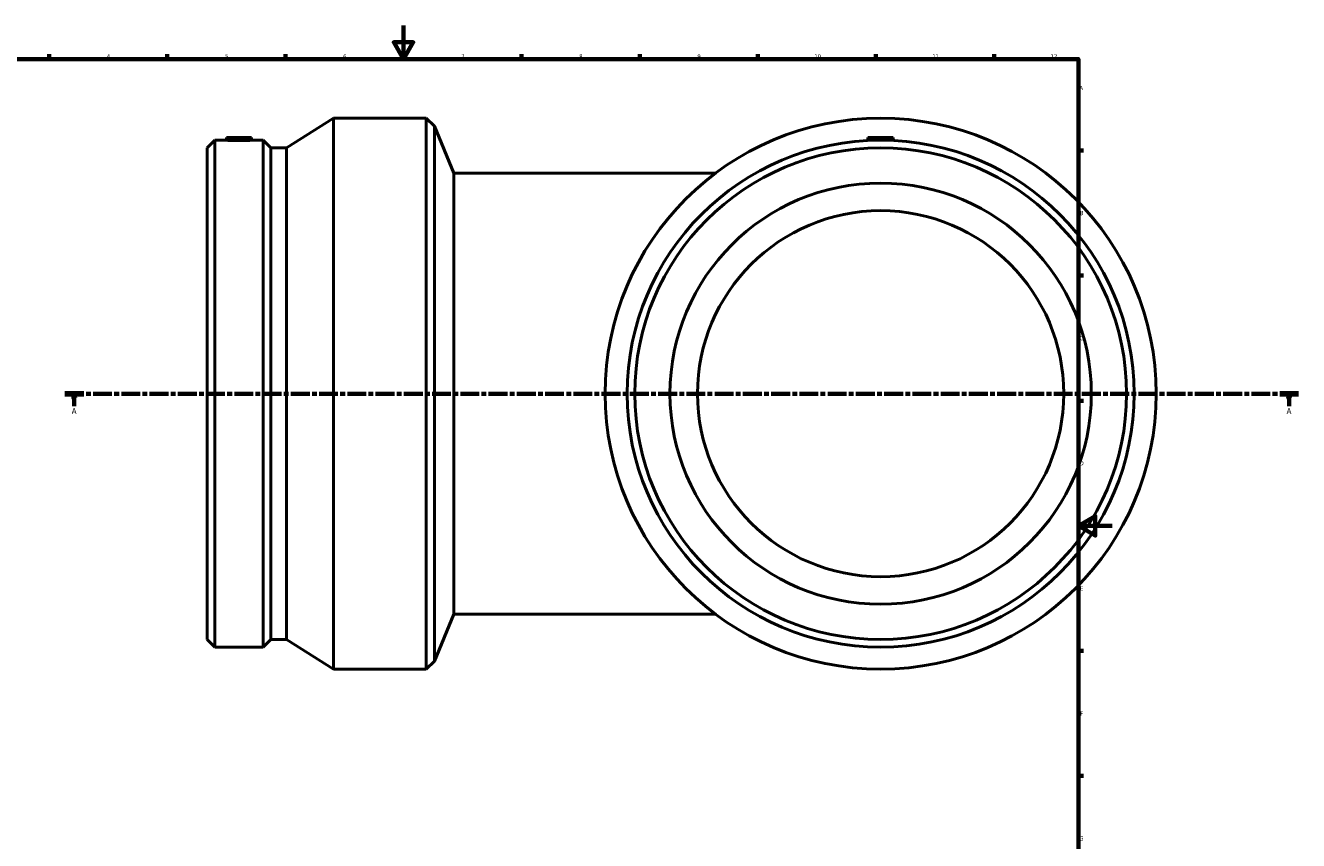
# Model space of a CAD drawing. Header units: millimetres. Extents: x -703 to 1635, y -454 to 1360.
# Tile 5 of 7: x 196 to 952, y 110 to 594. Entities that reach past the tile are written whole.
import ezdxf

# ---------------------------------------------------------------- set-up
doc = ezdxf.new("R2010")
doc.units = ezdxf.units.MM
doc.linetypes.add('CHAIN', pattern=[0.3543, 0.2362, -0.0295, 0.0591, -0.0295])
for name, color, linetype, lineweight in [('Border (ISO)', 7, 'Continuous', 70), ('Section Line (ISO)', 7, 'CHAIN', 70), ('Visible (ISO)', 7, 'Continuous', 50)]:
    doc.layers.add(name, color=color, linetype=linetype, lineweight=lineweight)
doc.styles.add('Label Text (ISO)', font='tahoma.ttf')
doc.styles.add('Note Text (ISO)', font='tahoma.ttf')

# ---------------------------------------------------------------- blocks, each defined once
blk = doc.blocks.new('Borders Default Border')
at = {"layer": 'Border (ISO)'}
for p, q in [((210.25, 574), (210.25, 576.9)), ((280.33, 574), (280.33, 576.9)), ((350.42, 574), (350.42, 576.9)), ((490.58, 574), (490.58, 576.9)), ((560.67, 574), (560.67, 576.9)), ((630.75, 574), (630.75, 576.9)), ((700.83, 574), (700.83, 576.9)), ((770.92, 574), (770.92, 576.9)), ((821, 519.75), (823.9, 519.75)), ((821, 445.5), (823.9, 445.5)), ((821, 371.25), (823.9, 371.25)), ((821, 222.75), (823.9, 222.75)), ((821, 148.5), (823.9, 148.5))]:
    blk.add_line(p, q, dxfattribs=at)
at = {"layer": 'Border (ISO)', "flags": 128}
for points in [[(420.5, 594), (420.5, 574), (414.73, 584), (426.27, 584), (420.5, 574)], [(20, 20), (20, 574), (821, 574), (821, 20), (20, 20)], [(841, 297), (821, 297), (831, 302.77), (831, 291.23), (821, 297)]]:
    blk.add_lwpolyline(points, dxfattribs=at)
at = {"layer": 'Border (ISO)', "color": 232, "true_color": 0xca0064, "char_height": 2.5, "attachment_point": 7, "style": 'Note Text (ISO)'}
for s, insert in [('4', (244.42, 574.4)), ('5', (314.64, 574.35)), ('6', (384.66, 574.35)), ('7', (454.77, 574.4)), ('8', (524.81, 574.34)), ('9', (594.88, 574.35)), ('10', (664.29, 574.35)), ('11', (734.37, 574.4)), ('12', (804.46, 574.4)), ('A', (821.59, 555.62)), ('B', (821.89, 481.38)), ('C', (821.73, 407.08)), ('D', (821.73, 332.88)), ('E', (821.94, 258.63)), ('F', (822, 184.38)), ('G', (821.61, 110.08))]:
    blk.add_mtext(s, dxfattribs=dict(at, insert=insert))
blk = doc.blocks.new('2dTransSection0')
at = {"layer": 'Section Line (ISO)', "linetype": 'CHAIN', "ltscale": 47.315063}
blk.add_line((219.57, 375.43), (951.57, 375.43), dxfattribs=at)
at = {"layer": 'Section Line (ISO)', "linetype": 'Continuous', "lineweight": 140}
for p, q in [((219.57, 375.43), (230.73, 375.43)), ((940.41, 375.43), (951.57, 375.43))]:
    blk.add_line(p, q, dxfattribs=at)
at = {"layer": 'Section Line (ISO)', "linetype": 'Continuous'}
for p, q in [((225.15, 375.43), (224.65, 372.93)), ((224.65, 372.93), (225.65, 372.93)), ((225.15, 372.93), (225.15, 375.43)), ((225.65, 372.93), (225.15, 375.43)), ((225.15, 367.93), (225.15, 372.93)), ((945.99, 375.43), (945.49, 372.93)), ((945.49, 372.93), (946.49, 372.93)), ((945.99, 372.93), (945.99, 375.43)), ((946.49, 372.93), (945.99, 375.43)), ((945.99, 367.93), (945.99, 372.93))]:
    blk.add_line(p, q, dxfattribs=at)
at = {"layer": 'Section Line (ISO)', "linetype": 'Continuous', "flags": 128}
for points in [[(225.65, 372.93), (225.15, 375.43), (224.65, 372.93), (225.65, 372.93)], [(946.49, 372.93), (945.99, 375.43), (945.49, 372.93), (946.49, 372.93)]]:
    blk.add_lwpolyline(points, dxfattribs=at)
at = {"layer": 'Section Line (ISO)'}
for points in [[(225.65, 372.93), (225.15, 375.43), (224.65, 372.93), (225.65, 372.93)], [(946.49, 372.93), (945.99, 375.43), (945.49, 372.93), (946.49, 372.93)]]:
    blk.add_solid(points, dxfattribs=at)
at = {"layer": 'Section Line (ISO)', "char_height": 3.5, "attachment_point": 7, "style": 'Label Text (ISO)'}
for insert in [(223.66, 363.43), (944.5, 363.43)]:
    blk.add_mtext('A', dxfattribs=dict(at, insert=insert))

msp = doc.modelspace()

# ---------------------------------------------------------------- linework, layer by layer
at = {"layer": 'Visible (ISO)'}
for p, q in [((351.156, 521.335), (378.881, 538.927)), ((378.881, 211.927), (378.881, 538.927)), ((378.881, 538.927), (434.031, 538.927)), ((434.031, 211.927), (434.031, 538.927)), ((438.82, 534.139), (434.031, 538.927)), ((438.82, 216.716), (438.82, 534.139)), ((450.381, 506.227), (438.82, 534.139)), ((304.031, 521.335), (308.544, 525.847)), ((304.031, 229.52), (304.031, 521.335)), ((308.544, 225.007), (308.544, 525.847)), ((308.544, 525.847), (315.243, 525.847)), ((315.381, 527.427), (315.243, 525.847)), ((315.381, 527.427), (330.381, 527.427)), ((330.381, 527.427), (330.519, 525.847)), ((330.519, 525.847), (337.219, 525.847)), ((337.219, 225.007), (337.219, 525.847)), ((341.731, 521.335), (337.219, 525.847)), ((341.731, 229.52), (341.731, 521.335)), ((341.731, 521.335), (351.156, 521.335)), ((351.156, 229.52), (351.156, 521.335)), ((696.111, 527.427), (695.956, 525.652)), ((696.111, 527.427), (711.111, 527.427)), ((711.111, 527.427), (711.267, 525.652)), ((450.381, 506.227), (450.381, 244.627)), ((605.511, 506.227), (450.381, 506.227)), ((450.381, 244.627), (438.82, 216.716)), ((450.381, 244.627), (605.511, 244.627)), ((304.031, 229.52), (308.544, 225.007)), ((341.731, 229.52), (337.219, 225.007)), ((341.731, 229.52), (351.156, 229.52)), ((351.156, 229.52), (378.881, 211.927)), ((308.544, 225.007), (337.219, 225.007)), ((378.881, 211.927), (434.031, 211.927)), ((438.82, 216.716), (434.031, 211.927))]:
    msp.add_line(p, q, dxfattribs=at)
for radius in [163.5, 150.42, 145.907, 125, 108.65]:
    msp.add_circle((703.611, 375.427), radius, dxfattribs=at)
msp.add_open_spline([(330.519, 525.847), (330.519, 525.847), (330.328, 525.837), (329.55, 525.801), (328.963, 525.775), (327.608, 525.726), (326.749, 525.699), (324.866, 525.663), (323.842, 525.652), (321.921, 525.652), (320.896, 525.663), (319.013, 525.699), (318.154, 525.726), (316.799, 525.775), (316.212, 525.801), (315.434, 525.837), (315.243, 525.847), (315.243, 525.847)], degree=3, knots=[1.1523869, 1.1523869, 1.1523869, 1.1523869, 1.4404103, 1.4404103, 1.7284337, 1.7284337, 2.0166038, 2.0166038, 2.3047739, 2.3047739, 2.592944, 2.592944, 2.8811141, 2.8811141, 3.1691374, 3.1691374, 3.4571608, 3.4571608, 3.4571608, 3.4571608], dxfattribs=at)

# ---------------------------------------------------------------- block references
msp.add_blockref('Borders Default Border', (0, 0))
at = {"layer": 'Section Line (ISO)'}
msp.add_blockref('2dTransSection0', (0, 0), dxfattribs=at)

doc.saveas('drawing.dxf')
